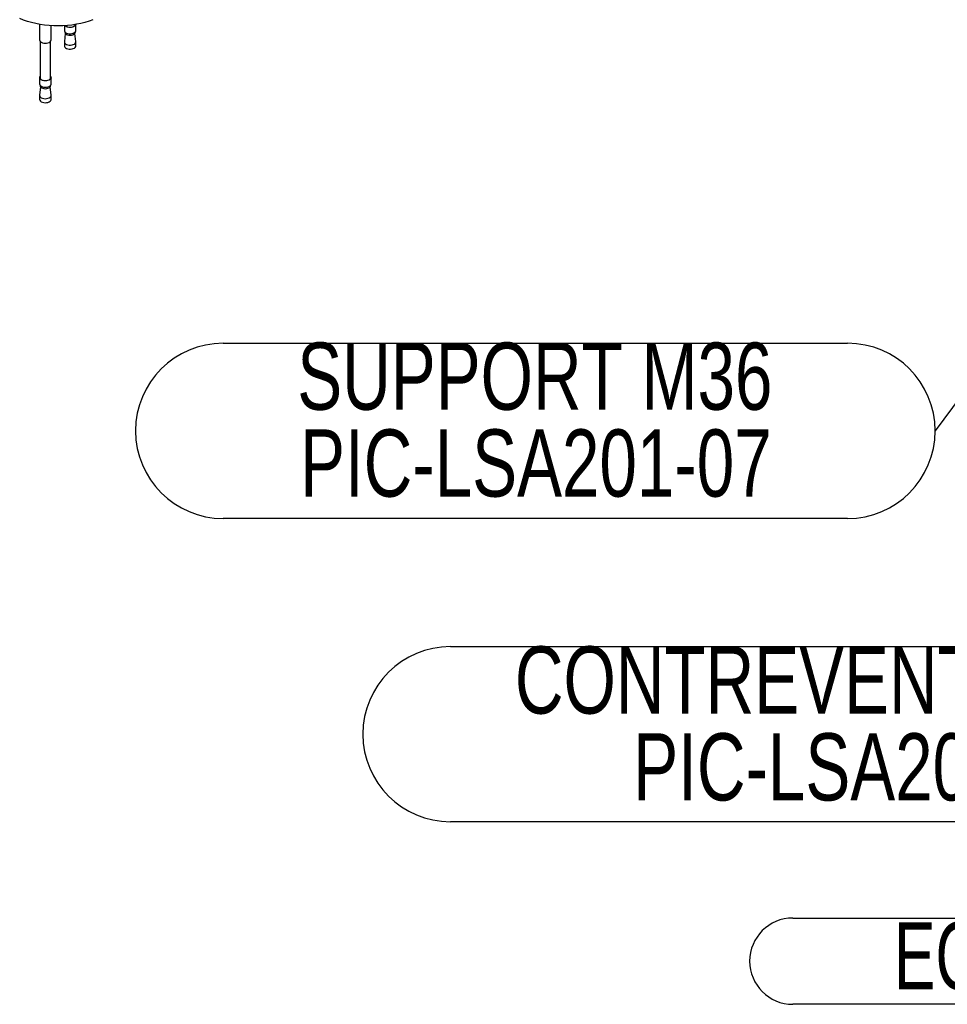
# Model space of a CAD drawing. Header units: millimetres. Extents: x 5 to 589, y 5 to 415.
# Tile 36 of 68: x 349 to 397, y 263 to 314. Entities that reach past the tile are written whole.
import ezdxf

# ---------------------------------------------------------------- set-up
doc = ezdxf.new("R2010")
doc.units = ezdxf.units.MM
doc.layers.add('NOTES', color=6, linetype='Continuous')
doc.layers.add('TRAIT-FORT', color=4, linetype='Continuous', lineweight=25)
doc.styles.add('SLDTEXTSTYLE0', font='TXT', dxfattribs={"width": 0.75})
doc.styles.add('SLDTEXTSTYLE6', font='TXT', dxfattribs={"width": 0.692308})
doc.dimstyles.new('SLDDIMSTYLE4', dxfattribs={"dimtxt": 0.18, "dimasz": 1, "dimexe": 0, "dimexo": 0.0625, "dimgap": 0, "dimtad": 0, "dimtih": 1, "dimtoh": 1, "dimdec": 0, "dimrnd": 1e-09, "dimzin": 0, "dimdsep": 46, "dimtxsty": 'Standard', "dimblk1": 'DOT', "dimblk2": 'DOT', "dimsah": 1, "dimcen": 0.09, "dimadec": 0, "dimazin": 0, "dimtfac": 1, "dimtdec": 0, "dimtofl": 0, "dimtmove": 0, "dimatfit": 3, "dimldrblk": 'DOT', "dimfxl": 1, "dimfrac": 2, "dimtolj": 1, "dimtzin": 0, "dimarcsym": 0})

# ---------------------------------------------------------------- blocks, each defined once
blk = doc.blocks.new('SW_NOTE_13')
at = {"layer": 'NOTES', "color": 0}
for p, q in [((-37.125, 4.564), (-4.564, 4.564)), ((-4.564, -4.564), (-37.125, -4.564))]:
    blk.add_line(p, q, dxfattribs=at)
for centre, start, end in [((-37.125, 0), 90, 270), ((-4.564, 0), 270, 90)]:
    blk.add_arc(centre, 4.564, start, end, dxfattribs=at)
at = {"layer": 'NOTES', "color": 0, "char_height": 3.5, "attachment_point": 2, "style": 'SLDTEXTSTYLE0'}
for s, insert in [('SUPPORT M36', (-20.872, 4.599)), ('PIC-LSA201-07', (-20.819, 0.074))]:
    blk.add_mtext(s, dxfattribs=dict(at, insert=insert))
blk = doc.blocks.new('_Dot')
at = {"color": 0, "linetype": 'ByBlock', "lineweight": -2}
blk.add_line((-0.5, 0), (-1, 0), dxfattribs=at)
at = {"color": 0, "linetype": 'ByBlock', "const_width": 0.5}
blk.add_lwpolyline([(-0.25, 0, 1), (0.25, 0, 1)], format="xyb", close=True, dxfattribs=at)
blk = doc.blocks.new('SW_NOTE_14')
at = {"layer": 'NOTES', "color": 0}
for p, q in [((-43.597, 0), (0, 0)), ((0, -9.128), (-43.597, -9.128))]:
    blk.add_line(p, q, dxfattribs=at)
for centre, start, end in [((-43.597, -4.564), 90, 270), ((0, -4.564), 270, 90)]:
    blk.add_arc(centre, 4.564, start, end, dxfattribs=at)
at = {"layer": 'NOTES', "color": 0, "char_height": 3.5, "attachment_point": 2, "style": 'SLDTEXTSTYLE0'}
for s, insert in [('CONTREVENTEMENT', (-22.003, 0.008)), ('PIC-LSA201-06', (-21.772, -4.518))]:
    blk.add_mtext(s, dxfattribs=dict(at, insert=insert))
blk = doc.blocks.new('SW_NOTE_15')
at = {"layer": 'NOTES', "color": 0}
for p, q in [((-36.512, 0), (0, 0)), ((0, -4.496), (-36.512, -4.496))]:
    blk.add_line(p, q, dxfattribs=at)
for centre, start, end in [((-36.512, -2.248), 90, 270), ((0, -2.248), 270, 90)]:
    blk.add_arc(centre, 2.248, start, end, dxfattribs=at)
at = {"layer": 'NOTES', "color": 0, "insert": (-18.365, -0.221), "char_height": 3.5, "attachment_point": 2, "style": 'SLDTEXTSTYLE6'}
blk.add_mtext('ECROU Hm M 36', dxfattribs=at)

msp = doc.modelspace()

# ---------------------------------------------------------------- linework, layer by layer
at = {"layer": 'TRAIT-FORT', "color": 4, "linetype": 'Continuous', "lineweight": 25}
for p, q in [((349.969, 314.023), (349.969, 313.22)), ((350.569, 313.22), (350.569, 313.953)), ((351.263, 313.953), (351.263, 313.709)), ((351.863, 313.709), (351.863, 314.023)), ((351.31, 313.557), (351.263, 313.126)), ((351.288, 313.64), (351.288, 313.619)), ((351.862, 313.126), (351.816, 313.557)), ((351.838, 313.619), (351.838, 313.64)), ((349.994, 313.15), (349.994, 311.252)), ((350.544, 311.252), (350.544, 313.15)), ((351.263, 313.115), (351.263, 312.905)), ((351.863, 312.905), (351.863, 313.115)), ((349.969, 311.252), (349.969, 310.921)), ((350.569, 310.921), (350.569, 311.252)), ((350.016, 310.769), (349.969, 310.337)), ((349.994, 310.852), (349.994, 310.831)), ((350.568, 310.337), (350.522, 310.769)), ((350.544, 310.831), (350.544, 310.852)), ((349.969, 310.327), (349.969, 310.117)), ((350.569, 310.117), (350.569, 310.327))]:
    msp.add_line(p, q, dxfattribs=at)
at = {"layer": 'TRAIT-FORT', "color": 4, "linetype": 'Continuous', "lineweight": 25, "flags": 128}
for points in [[(352.752, 314.27), (352.549, 314.196), (352.337, 314.131), (352.118, 314.075), (351.891, 314.028), (351.66, 313.992), (351.424, 313.965), (351.186, 313.948), (350.946, 313.942), (350.706, 313.946), (350.467, 313.96), (350.23, 313.984), (349.997, 314.018), (349.77, 314.062), (349.548, 314.116), (349.334, 314.179), (349.129, 314.251), (348.933, 314.331)], [(351.861, 314.023), (351.855, 314.001), (351.829, 313.961), (351.787, 313.925), (351.73, 313.896), (351.663, 313.877), (351.59, 313.867), (351.515, 313.869), (351.442, 313.881), (351.378, 313.904), (351.325, 313.934), (351.301, 313.955)], [(351.328, 313.957), (351.37, 313.927), (351.427, 313.902), (351.493, 313.886), (351.564, 313.881), (351.636, 313.887), (351.702, 313.903), (351.758, 313.928), (351.802, 313.961), (351.829, 314), (351.835, 314.019)], [(351.263, 313.709), (351.266, 313.683), (351.287, 313.641), (351.325, 313.604), (351.378, 313.573), (351.442, 313.551), (351.515, 313.538), (351.59, 313.537), (351.663, 313.546), (351.73, 313.566), (351.787, 313.594), (351.829, 313.63), (351.855, 313.671), (351.863, 313.709)], [(351.288, 313.619), (351.288, 313.618), (351.298, 313.577), (351.325, 313.539), (351.37, 313.506), (351.427, 313.481), (351.493, 313.466), (351.564, 313.461), (351.636, 313.466), (351.702, 313.482), (351.758, 313.508), (351.802, 313.541), (351.829, 313.579), (351.838, 313.619)], [(350.01, 313.132), (350.056, 313.098), (350.115, 313.071), (350.184, 313.054), (350.258, 313.047), (350.333, 313.051), (350.404, 313.065), (350.466, 313.089), (350.516, 313.122), (350.55, 313.16), (350.567, 313.203), (350.569, 313.22)], [(351.263, 313.126), (351.266, 313.088), (351.287, 313.047), (351.325, 313.009), (351.378, 312.978), (351.442, 312.956), (351.515, 312.944), (351.59, 312.942), (351.663, 312.952), (351.73, 312.971), (351.787, 313), (351.829, 313.036), (351.855, 313.076), (351.863, 313.12), (351.862, 313.126)], [(351.263, 312.905), (351.266, 312.879), (351.287, 312.837), (351.325, 312.799), (351.378, 312.769), (351.442, 312.746), (351.515, 312.734), (351.59, 312.732), (351.663, 312.742), (351.73, 312.761), (351.787, 312.79), (351.829, 312.826), (351.855, 312.866), (351.863, 312.905)], [(350.544, 311.321), (350.544, 311.32), (350.565, 311.278), (350.567, 311.235), (350.55, 311.192), (350.516, 311.154), (350.466, 311.121), (350.404, 311.097), (350.333, 311.083), (350.258, 311.079), (350.184, 311.086), (350.115, 311.103), (350.056, 311.13), (350.01, 311.164)], [(350.01, 310.834), (350.056, 310.799), (350.115, 310.772), (350.184, 310.755), (350.258, 310.748), (350.333, 310.752), (350.404, 310.766), (350.466, 310.791), (350.516, 310.823), (350.55, 310.862), (350.567, 310.904), (350.569, 310.921)], [(350.031, 311.172), (350.075, 311.139), (350.133, 311.114), (350.199, 311.098), (350.27, 311.093), (350.341, 311.099), (350.408, 311.115), (350.464, 311.14), (350.508, 311.173), (350.535, 311.212), (350.544, 311.252)], [(350.031, 310.751), (350.075, 310.718), (350.133, 310.693), (350.199, 310.678), (350.27, 310.673), (350.341, 310.678), (350.408, 310.694), (350.464, 310.72), (350.508, 310.753), (350.535, 310.791), (350.544, 310.831)], [(350.01, 310.239), (350.056, 310.205), (350.115, 310.178), (350.184, 310.161), (350.258, 310.154), (350.333, 310.158), (350.404, 310.172), (350.466, 310.196), (350.516, 310.229), (350.55, 310.267), (350.567, 310.31), (350.568, 310.337)], [(350.01, 310.029), (350.056, 309.995), (350.115, 309.968), (350.184, 309.951), (350.258, 309.944), (350.333, 309.948), (350.404, 309.962), (350.466, 309.986), (350.516, 310.019), (350.55, 310.057), (350.567, 310.1), (350.569, 310.117)]]:
    msp.add_lwpolyline(points, dxfattribs=at)
at = {"layer": 'TRAIT-FORT', "color": 4, "linetype": 'Continuous', "lineweight": 25}
for centre, radius, start, end in [((350.088, 313.222), 0.119, 181.2699, 229.0702), ((350.082, 311.251), 0.113, 141.6685, 230.0826), ((350.088, 310.924), 0.119, 181.2699, 229.0702), ((350.103, 311.254), 0.109, 181.1533, 229.1868), ((350.103, 310.834), 0.109, 181.1533, 229.1868), ((350.086, 310.328), 0.117, 175.5046, 229.3605), ((350.088, 310.119), 0.119, 181.2699, 229.0702)]:
    msp.add_arc(centre, radius, start, end, dxfattribs=at)

# ---------------------------------------------------------------- block references
at = {"layer": 'NOTES', "color": 211}
for name, p in [('SW_NOTE_13', (396.662, 292.847)), ('SW_NOTE_14', (414.986, 281.608)), ('SW_NOTE_15', (425.749, 267.466))]:
    msp.add_blockref(name, p, dxfattribs=at)

# ---------------------------------------------------------------- leaders
msp.add_leader([(404.343, 303.265), (396.662, 292.847)], dimstyle='SLDDIMSTYLE4', dxfattribs=at)

doc.saveas('drawing.dxf')
